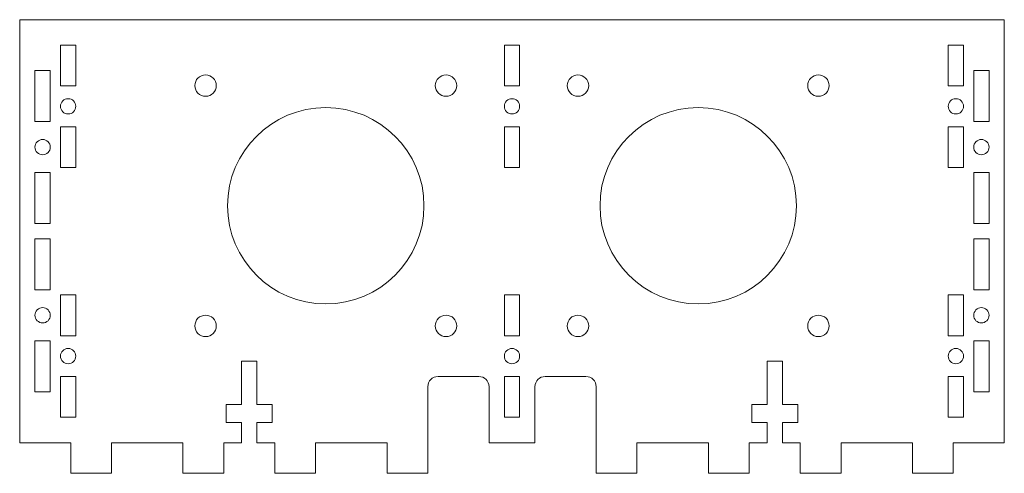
# Model space of a CAD drawing. Header units: millimetres. Extents: x -45 to 148, y -6 to 83.
import ezdxf

# ---------------------------------------------------------------- set-up
doc = ezdxf.new("R2010")
doc.units = ezdxf.units.MM

msp = doc.modelspace()

# ---------------------------------------------------------------- linework, layer by layer
at = {"color": 7, "linetype": 'Continuous', "lineweight": 15}
for p, q in [((-45, 83), (-45, 0)), ((148, 83), (-45, 83)), ((148, 0), (148, 83)), ((-37, 78), (-37, 70)), ((-34, 78), (-37, 78)), ((-34, 70), (-34, 78)), ((50, 78), (50, 70)), ((53, 78), (50, 78)), ((53, 70), (53, 78)), ((140, 78), (137, 78)), ((137, 78), (137, 70)), ((140, 70), (140, 78)), ((-42, 73), (-42, 63)), ((-39, 73), (-42, 73)), ((-39, 63), (-39, 73)), ((145, 73), (142, 73)), ((142, 73), (142, 63)), ((145, 63), (145, 73)), ((-37, 70), (-34, 70)), ((50, 70), (53, 70)), ((137, 70), (140, 70)), ((-42, 63), (-39, 63)), ((-37, 62), (-37, 54)), ((-34, 62), (-37, 62)), ((-34, 54), (-34, 62)), ((50, 62), (50, 54)), ((53, 62), (50, 62)), ((53, 54), (53, 62)), ((140, 62), (137, 62)), ((137, 62), (137, 54)), ((140, 54), (140, 62)), ((142, 63), (145, 63)), ((-42, 53), (-42, 43)), ((-39, 53), (-42, 53)), ((-39, 43), (-39, 53)), ((-37, 54), (-34, 54)), ((50, 54), (53, 54)), ((137, 54), (140, 54)), ((145, 53), (142, 53)), ((142, 53), (142, 43)), ((145, 43), (145, 53)), ((-42, 43), (-39, 43)), ((142, 43), (145, 43)), ((-42, 40), (-42, 30)), ((-39, 40), (-42, 40)), ((-39, 30), (-39, 40)), ((145, 40), (142, 40)), ((142, 40), (142, 30)), ((145, 30), (145, 40)), ((-42, 30), (-39, 30)), ((-37, 29), (-37, 21)), ((-34, 29), (-37, 29)), ((-34, 21), (-34, 29)), ((50, 29), (50, 21)), ((53, 29), (50, 29)), ((53, 21), (53, 29)), ((140, 29), (137, 29)), ((137, 29), (137, 21)), ((140, 21), (140, 29)), ((142, 30), (145, 30)), ((-42, 20), (-42, 10)), ((-39, 20), (-42, 20)), ((-39, 10), (-39, 20)), ((-37, 21), (-34, 21)), ((50, 21), (53, 21)), ((137, 21), (140, 21)), ((145, 20), (142, 20)), ((142, 20), (142, 10)), ((145, 10), (145, 20)), ((-1.5, 16), (1.5, 16)), ((-1.5, 7.5), (-1.5, 16)), ((1.5, 16), (1.5, 7.5)), ((101.5, 16), (104.5, 16)), ((101.5, 7.5), (101.5, 16)), ((104.5, 16), (104.5, 7.5)), ((-37, 13), (-37, 5)), ((-34, 13), (-37, 13)), ((-34, 5), (-34, 13)), ((45, 13), (37, 13)), ((50, 13), (50, 5)), ((53, 13), (50, 13)), ((53, 5), (53, 13)), ((66, 13), (58, 13)), ((140, 13), (137, 13)), ((137, 13), (137, 5)), ((140, 5), (140, 13)), ((-42, 10), (-39, 10)), ((35, -6), (35, 11)), ((47, 0), (47, 11)), ((56, 11), (56, 0)), ((68, 11), (68, -6)), ((142, 10), (145, 10)), ((-4.5, 7.5), (-1.5, 7.5)), ((-4.5, 4), (-4.5, 7.5)), ((1.5, 7.5), (4.5, 7.5)), ((4.5, 7.5), (4.5, 4)), ((98.5, 7.5), (101.5, 7.5)), ((98.5, 4), (98.5, 7.5)), ((104.5, 7.5), (107.5, 7.5)), ((107.5, 7.5), (107.5, 4)), ((-37, 5), (-34, 5)), ((-1.5, 4), (-4.5, 4)), ((-1.5, 0), (-1.5, 4)), ((1.5, 4), (1.5, 0)), ((4.5, 4), (1.5, 4)), ((50, 5), (53, 5)), ((101.5, 4), (98.5, 4)), ((101.5, 0), (101.5, 4)), ((104.5, 4), (104.5, 0)), ((107.5, 4), (104.5, 4)), ((137, 5), (140, 5)), ((-45, 0), (-35, 0)), ((-35, 0), (-35, -6)), ((-27, 0), (-13, 0)), ((-27, -6), (-27, 0)), ((-13, 0), (-13, -6)), ((-5, 0), (-1.5, 0)), ((-5, -6), (-5, 0)), ((1.5, 0), (5, 0)), ((5, 0), (5, -6)), ((13, 0), (27, 0)), ((13, -6), (13, 0)), ((27, 0), (27, -6)), ((47, 0), (56, 0)), ((76, 0), (90, 0)), ((76, -6), (76, 0)), ((90, 0), (90, -6)), ((98, 0), (101.5, 0)), ((98, -6), (98, 0)), ((104.5, 0), (108, 0)), ((108, 0), (108, -6)), ((116, 0), (130, 0)), ((116, -6), (116, 0)), ((130, 0), (130, -6)), ((138, 0), (148, 0)), ((138, -6), (138, 0)), ((-35, -6), (-27, -6)), ((-13, -6), (-5, -6)), ((5, -6), (13, -6)), ((27, -6), (35, -6)), ((68, -6), (76, -6)), ((90, -6), (98, -6)), ((108, -6), (116, -6)), ((130, -6), (138, -6))]:
    msp.add_line(p, q, dxfattribs=at)
for centre, radius in [((-8.57, 70.07), 2.1), ((38.57, 70.07), 2.1), ((64.43, 70.07), 2.1), ((111.57, 70.07), 2.1), ((-35.5, 66), 1.5), ((15, 46.5), 19.25), ((51.5, 66), 1.5), ((88, 46.5), 19.25), ((138.5, 66), 1.5), ((-40.5, 58), 1.5), ((143.5, 58), 1.5), ((-40.5, 25), 1.5), ((143.5, 25), 1.5), ((-8.57, 22.93), 2.1), ((38.57, 22.93), 2.1), ((64.43, 22.93), 2.1), ((111.57, 22.93), 2.1), ((-35.5, 17), 1.5), ((51.5, 17), 1.5), ((138.5, 17), 1.5)]:
    msp.add_circle(centre, radius, dxfattribs=at)
for centre, start, end in [((37, 11), 90, 180), ((45, 11), 0, 90), ((58, 11), 90, 180), ((66, 11), 0, 90)]:
    msp.add_arc(centre, 2, start, end, dxfattribs=at)

doc.saveas('drawing.dxf')
